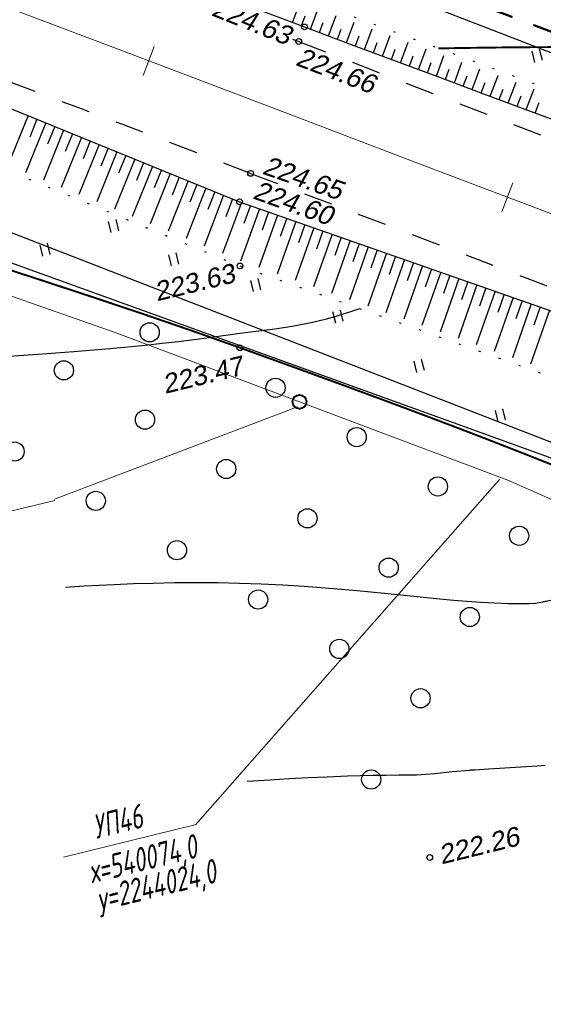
# Model space of a CAD drawing. Header units: millimetres. Extents: x -10 to 1169, y 1 to 1686.
# Tile 56 of 224: x 187 to 215, y 813 to 864. Entities that reach past the tile are written whole.
import ezdxf
from ezdxf.enums import TextEntityAlignment as Align
from ezdxf.lldxf.tags import DXFTag

# ---------------------------------------------------------------- set-up
doc = ezdxf.new("R2010")
doc.units = ezdxf.units.MM
for name, pattern in [('ADOT1', [1, 0, -1]), ('AHIDDEN1', [2, 0.5, -1.5]), ('AHIDDEN2', [3, 1.5, -1.5]), ('CONTI', [0]), ('PHANTOM2', [1.25, 0.625, -0.125, 0.125, -0.125, 0.125, -0.125])]:
    doc.linetypes.add(name, pattern=pattern)
for name, color, linetype in [('CONTURS', 7, 'Continuous'), ('GPR_PICK', 7, 'Continuous'), ('IZOLINES', 32, 'Continuous'), ('PDIGIT', 170, 'Continuous'), ('PICKETS', 7, 'Continuous'), ('ОБЪЕКТЫ_АВТОДОРОГ', 7, 'Continuous'), ('УЧАСТКИ', 7, 'Continuous')]:
    doc.layers.add(name, color=color, linetype=linetype)
doc.layers.add('СВЯЗЬ', color=170, linetype='Связь', lineweight=30)
doc.styles.add('GPR', font='isocpeui.ttf', dxfattribs={"width": 0.8})
doc.styles.get("Standard").update_dxf_attribs({"font": 'arial.ttf'})
tags = doc.linetypes.add('газ', pattern='A,42.7,-5.08,["Г",Standard,S=2.54,R=0,X=-2.54,Y=-1.27],-3.81', length=51.59).pattern_tags.tags
tags[6] = DXFTag(74, 10)
doc.linetypes.add('Связь', pattern='A,12.5,[130,ltypeshp.shx,S=1,R=-30,X=0,Y=0.9],1,[130,ltypeshp.shx,S=1,R=-30,X=0,Y=0.9],1,[130,ltypeshp.shx,S=1,R=-30,X=0,Y=0.9],4.5', length=19)

# ---------------------------------------------------------------- blocks, each defined once
blk = doc.blocks.new('401')
at = {"layer": 'CONTURS'}
for p, q in [((0, 0), (0, 1.2)), ((0.8, 0), (0.8, 1.2))]:
    blk.add_line(p, q, dxfattribs=at)
blk = doc.blocks.new('372')
at = {"layer": 'CONTURS'}
blk.add_circle((0, 0), 1, dxfattribs=at)
blk = doc.blocks.new('133')
at = {"layer": 'CONTURS', "color": 7, "linetype": 'Continuous', "const_width": 0.2}
for points in [[(-11, 0), (-2, 0)], [(0, 0), (9, 0)]]:
    blk.add_lwpolyline(points, dxfattribs=at)
at = {"layer": 'CONTURS', "color": 7, "linetype": 'Continuous', "const_width": 0.5}
blk.add_lwpolyline([(-6.791280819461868, -0.0028738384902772, 1), (-6.291280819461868, -0.0028738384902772, 1)], format="xyb", close=True, dxfattribs=at)
blk = doc.blocks.new('пкк')
at = {"layer": 'ОБЪЕКТЫ_АВТОДОРОГ', "lineweight": 15, "ltscale": 200}
blk.add_line((-0.0110175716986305, -0.8223418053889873), (-0.0083168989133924, 0.8046021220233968), dxfattribs=at)

msp = doc.modelspace()

# ---------------------------------------------------------------- linework, layer by layer
at = {"linetype": 'Continuous', "lineweight": 40}
msp.add_circle((201.9156547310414, 844.1807025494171), 0.3621330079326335, dxfattribs=at)
at = {"layer": 'CONTURS', "color": 1, "linetype": 'газ', "lineweight": 15}
for p, q in [((125.4954760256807, 871.1114414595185), (192.3158304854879, 847.8000442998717)), ((192.3158304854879, 847.8000442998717), (212.7807813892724, 840.0986198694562)), ((212.7807813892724, 840.0986198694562), (251.4132739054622, 822.9298710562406))]:
    msp.add_line(p, q, dxfattribs=at)
at = {"layer": 'CONTURS', "lineweight": -2}
for p, q in [((201.5569195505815, 863.9400929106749), (201.9503664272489, 864.9891243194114)), ((202.4932039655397, 863.5888501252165), (202.8866969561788, 864.6391138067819)), ((202.0250617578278, 863.7644715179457), (202.2217967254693, 864.2892952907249)), ((202.9614467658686, 863.4134971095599), (203.1584871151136, 863.9396314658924)), ((203.4296895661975, 863.2381440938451), (203.8243579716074, 864.2924178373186)), ((204.3661751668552, 862.8874380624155), (204.7619534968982, 863.9457460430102)), ((203.8979323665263, 863.0627910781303), (204.095544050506, 863.590936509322)), ((205.3030873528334, 862.5378732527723), (205.6993072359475, 863.5991634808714)), ((204.8346312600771, 862.712655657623), (205.0326308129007, 863.2425552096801)), ((205.771571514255, 862.3631660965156), (205.9698264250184, 862.8945012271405)), ((206.240055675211, 862.1884589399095), (206.6368554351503, 863.2525092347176)), ((207.1771382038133, 861.8393510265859), (207.5744006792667, 862.9058561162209)), ((206.708596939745, 862.0139049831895), (206.9071124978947, 862.5465438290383)), ((208.114371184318, 861.4906472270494), (208.5121488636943, 862.559128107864)), ((207.6457546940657, 861.6649991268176), (207.8445147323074, 862.1987456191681)), ((209.0516041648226, 861.1419434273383), (209.4500034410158, 862.2123608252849)), ((208.5829876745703, 861.3162953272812), (208.7820319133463, 861.8510198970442)), ((209.5202441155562, 860.9676545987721), (209.7196031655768, 861.5033100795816)), ((209.9888840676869, 860.7933657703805), (210.3879209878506, 861.8655702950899)), ((210.9261649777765, 860.4447908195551), (211.3259633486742, 861.5187336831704)), ((210.4575245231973, 860.6190782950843), (210.657233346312, 861.1556151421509)), ((211.8633571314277, 860.0959773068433), (212.2641811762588, 861.1718322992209)), ((211.3947610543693, 860.2703840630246), (211.5949166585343, 860.8078335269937)), ((212.3319133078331, 859.9214633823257), (212.5326151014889, 860.459917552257)), ((212.8004694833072, 859.7469494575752), (213.2024526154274, 860.8249111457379)), ((213.7375531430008, 859.3978445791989), (214.1409423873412, 860.4779094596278)), ((213.2690113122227, 859.572397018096), (213.4703544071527, 860.1119036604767)), ((214.2059163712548, 859.2228134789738), (214.4080256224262, 859.7636207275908)), ((187.7765501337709, 859.0846811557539), (186.7228788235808, 856.4919179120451)), ((188.2396678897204, 858.8962084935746), (187.8631959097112, 857.9697804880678)), ((188.7027856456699, 858.7077358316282), (187.6481126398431, 856.1122531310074)), ((189.6290211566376, 858.3307905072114), (188.5735745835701, 855.7324946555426)), ((189.1659034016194, 858.5192631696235), (188.7895038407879, 857.5928057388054)), ((190.5552566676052, 857.9538451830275), (189.4993177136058, 855.3526206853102)), ((190.0921389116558, 858.1423178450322), (189.7159025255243, 857.2157941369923)), ((191.4814921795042, 857.5768998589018), (190.4254419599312, 854.9725901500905)), ((191.0183744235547, 857.7653725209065), (190.642418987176, 856.8387347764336)), ((191.9446099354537, 857.3884271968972), (191.5690998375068, 856.4616088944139)), ((192.4077276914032, 857.1999545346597), (191.3521107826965, 854.5923358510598)), ((193.3339632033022, 856.8230092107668), (192.2795784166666, 854.2117532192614)), ((192.8708454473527, 857.0114818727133), (192.4960190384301, 856.0843868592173)), ((194.2601987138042, 856.4460638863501), (193.2082322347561, 853.8306828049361)), ((193.7970809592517, 856.6345365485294), (193.4232902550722, 855.7070234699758)), ((194.7233164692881, 856.2575912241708), (194.3510858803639, 855.329450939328)), ((195.1864342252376, 856.0691185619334), (194.1386572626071, 853.4488835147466)), ((195.6495519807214, 855.8806458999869), (195.2796660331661, 854.951568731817)), ((196.1126697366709, 855.6921732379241), (195.0717335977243, 853.0659920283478)), ((197.0389052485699, 855.3152279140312), (196.0087828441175, 852.6814613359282)), ((196.5757874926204, 855.5037005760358), (196.2094225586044, 854.5732293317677)), ((197.9651407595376, 854.9382825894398), (196.9517878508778, 852.2944675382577)), ((197.5020230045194, 855.1267552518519), (197.1409458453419, 854.1942193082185)), ((198.4292303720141, 854.7522158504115), (198.0760805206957, 853.8166490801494)), ((198.893319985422, 854.5661491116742), (197.9037331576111, 851.903763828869)), ((199.837349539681, 854.2362882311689), (198.8470815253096, 851.5165993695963)), ((199.365334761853, 854.401218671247), (199.0200922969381, 853.4627051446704)), ((200.7813790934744, 853.9064273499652), (199.8001916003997, 851.1745398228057)), ((200.309364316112, 854.0713577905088), (199.9692879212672, 853.1309599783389)), ((201.2533938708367, 853.7414969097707), (200.9167352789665, 852.79987012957)), ((201.7254086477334, 853.576566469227), (200.7502852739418, 850.8366949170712)), ((202.6694382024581, 853.2467055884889), (201.6977574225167, 850.4997805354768)), ((202.1974234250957, 853.4116360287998), (201.8630324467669, 852.4692015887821)), ((203.6134677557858, 852.9168447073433), (202.6434736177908, 850.1634901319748)), ((203.1414529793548, 853.0817751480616), (202.8085719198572, 852.1388063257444)), ((204.0854825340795, 852.7519142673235), (203.7536046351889, 851.808591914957)), ((204.5574973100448, 852.586983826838), (203.5880161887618, 849.8276170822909)), ((205.5015268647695, 852.2571229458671), (204.5317723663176, 849.492023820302)), ((205.0295120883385, 852.4220533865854), (204.698298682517, 851.4784975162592)), ((206.4455564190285, 851.927262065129), (205.4749983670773, 849.1566192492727)), ((205.9735416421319, 852.0921925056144), (205.6427655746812, 851.1484832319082)), ((206.9175711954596, 851.7623316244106), (206.58707876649, 850.8185229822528)), ((207.3895859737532, 851.5974011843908), (206.4178620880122, 848.8213436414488)), ((208.3336155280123, 851.2675403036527), (207.3604710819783, 848.4861587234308)), ((207.8616007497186, 851.4324707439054), (207.5312859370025, 850.4885999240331)), ((208.8056303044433, 851.1026098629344), (208.4754169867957, 850.15870353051)), ((209.277645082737, 850.9376794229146), (208.3028904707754, 848.1510413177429)), ((210.2216746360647, 850.6078185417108), (209.2451537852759, 847.8159794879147)), ((209.7496598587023, 850.7727489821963), (209.4194890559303, 849.8288277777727)), ((211.1657041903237, 850.2779576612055), (210.1872685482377, 847.4809705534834)), ((210.693689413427, 850.4428881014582), (210.3635094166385, 849.4989701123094)), ((211.6377189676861, 850.11302722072), (211.3074767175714, 849.1691310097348)), ((212.1097337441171, 849.9480967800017), (211.1292175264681, 847.1460206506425)), ((213.0537632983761, 849.6182358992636), (212.0709558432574, 846.8111457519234)), ((212.5817485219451, 849.7831663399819), (212.2513807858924, 848.8393140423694)), ((213.9977928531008, 849.2883750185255), (213.0124034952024, 846.476374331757)), ((213.5257780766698, 849.453305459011), (213.1952009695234, 848.5095264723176)), ((214.4698076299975, 849.1234445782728), (214.1389027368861, 848.1797804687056)), ((214.9418224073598, 848.9585141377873), (213.9534319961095, 846.1417521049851))]:
    msp.add_line(p, q, dxfattribs=at)
at = {"layer": 'CONTURS', "color": 0, "linetype": 'CONTI', "lineweight": 15}
for p, q in [((201.8136718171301, 843.9233281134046), (189.1483902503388, 839.1231673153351)), ((212.3450140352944, 840.1405075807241), (196.4984843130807, 822.1640609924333)), ((181.7987718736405, 837.2524592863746), (189.1646463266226, 839.0525771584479)), ((189.6298789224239, 820.4810486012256), (196.533031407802, 822.1680836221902))]:
    msp.add_line(p, q, dxfattribs=at)
at = {"layer": 'CONTURS', "linetype": 'AHIDDEN1', "const_width": 0.1, "flags": 128}
msp.add_lwpolyline([(114.0845754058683, 876.325805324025), (115.9115807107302, 875.3877933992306), (117.7497534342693, 874.4832852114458), (119.5990935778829, 873.612280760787), (121.4596011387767, 872.7747800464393), (123.3312761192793, 871.9707830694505), (125.2141185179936, 871.2002898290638), (127.1081283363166, 870.4633003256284), (129.0133055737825, 869.7598145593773), (130.9296502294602, 869.0898325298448), (132.8571623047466, 868.4533542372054), (134.2861508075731, 868.0191549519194), (135.7275036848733, 867.622654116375), (137.1785113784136, 867.2554639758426), (138.6364643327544, 866.9091967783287), (140.0986529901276, 866.5754647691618), (141.5623677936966, 866.2458801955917), (143.0248991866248, 865.912055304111), (144.4835376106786, 865.565602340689), (145.9355735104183, 865.1981335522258), (147.3782973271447, 864.801261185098), (150.016903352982, 864.0030882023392), (152.6368316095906, 863.1440514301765), (155.2417330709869, 862.2359175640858), (157.835258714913, 861.2904532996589), (160.4210595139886, 860.3194253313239), (163.0027864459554, 859.3346003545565), (165.5840904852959, 858.3477450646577), (168.1686226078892, 857.3706261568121), (170.7600337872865, 856.4150103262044), (173.3619750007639, 855.492664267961), (175.9012981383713, 854.6265004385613), (178.4467601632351, 853.7778367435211), (180.9965445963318, 852.9415278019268), (183.548834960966, 852.1124282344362), (186.1018147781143, 851.2853926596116), (188.6536675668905, 850.4552756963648), (191.2025768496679, 849.6169319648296), (193.7467261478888, 848.765216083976), (196.2842989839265, 847.8949826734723), (198.8134788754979, 847.0010863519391), (200.7404194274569, 846.3068859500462), (202.6664463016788, 845.6089472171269), (204.5909133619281, 844.9059605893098), (206.5131744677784, 844.1966165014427), (208.4325834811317, 843.4796053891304), (210.3484942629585, 842.7536176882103), (212.2602606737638, 842.0173438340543), (214.1672365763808, 841.2694742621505), (216.0687758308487, 840.5086994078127), (217.9642322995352, 839.7337097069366), (219.4612574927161, 839.1063530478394), (220.9531305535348, 838.4664706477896), (222.4408274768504, 837.8164255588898), (223.9253242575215, 837.1585808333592), (225.4075968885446, 836.4952995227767), (226.8886213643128, 835.8289446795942), (228.3693736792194, 835.1618793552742), (229.8508298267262, 834.4964666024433), (231.3339658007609, 833.835069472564), (232.8197575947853, 833.1800510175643), (234.3591890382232, 832.5069769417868), (235.8991250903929, 831.8350493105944), (237.439523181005, 831.1641736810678), (238.9803407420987, 830.494255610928), (240.5215352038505, 829.8252006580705), (242.0630639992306, 829.1569143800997), (243.60488455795, 828.4893023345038), (245.1469543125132, 827.8222700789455), (246.6892306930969, 827.1557231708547), (248.231671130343, 826.4895671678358), (248.238847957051, 826.4864010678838)], dxfattribs=at)
at = {"layer": 'CONTURS', "linetype": 'ADOT1'}
for points in [[(243.0382595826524, 850.2509416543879), (225.5020256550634, 856.543743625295), (202.6113438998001, 865.0074634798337), (180.3917206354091, 873.3706174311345)], [(175.5946706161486, 860.7880908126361), (198.81902326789, 851.2581018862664), (219.9093455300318, 843.7585405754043), (236.294851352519, 837.3049597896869)]]:
    msp.add_lwpolyline(points, dxfattribs=at)
at = {"layer": 'CONTURS', "linetype": 'Continuous', "flags": 128}
msp.add_lwpolyline([(199.9633970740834, 864.5384221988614), (202.1788055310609, 863.7065897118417), (204.4752594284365, 862.8465869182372), (206.7729364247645, 861.9897370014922), (209.0712866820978, 861.1346204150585), (211.3697603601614, 860.2798176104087), (213.667807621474, 859.4239090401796), (215.9648786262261, 858.5654751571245), (218.2604235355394, 857.7030964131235), (220.5538925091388, 856.8353532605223), (222.8447357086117, 855.9608261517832), (225.1324032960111, 855.0780955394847), (226.9656659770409, 854.3646762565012), (228.7977105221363, 853.6481089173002), (230.6285369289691, 852.9283935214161), (232.4581451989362, 852.2055300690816), (234.2865353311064, 851.4795185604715), (236.1137073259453, 850.7503589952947), (237.9396611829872, 850.0180513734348), (239.7643969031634, 849.282595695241), (241.5879144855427, 848.5439919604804), (243.4102139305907, 847.802240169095)], dxfattribs=at)
at = {"layer": 'CONTURS', "linetype": 'Continuous'}
msp.add_lwpolyline([(176.6617239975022, 863.6080250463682), (198.7959582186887, 854.6001690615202), (221.0850789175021, 846.8119499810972), (238.5963502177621, 839.9725971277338)], dxfattribs=at)
at = {"layer": 'CONTURS', "linetype": 'AHIDDEN2'}
msp.add_lwpolyline([(201.5480198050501, 863.0679309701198), (201.8786446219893, 862.9466052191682)], dxfattribs=at)
at = {"layer": 'CONTURS', "linetype": 'AHIDDEN2', "flags": 128}
for points in [[(201.8786446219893, 862.9466052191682), (206.0008680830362, 861.3522937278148), (210.1242338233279, 859.7609946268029), (214.2487418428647, 858.172707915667), (218.3743921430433, 856.5874335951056), (220.2252753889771, 855.8777826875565)], [(199.3708488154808, 856.0809812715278), (197.1341795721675, 856.934843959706), (194.8968498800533, 857.7869354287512), (192.6588597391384, 858.6372556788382), (190.4202091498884, 859.4858047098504), (188.1808981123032, 860.3325825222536), (185.940926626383, 861.177589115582), (183.7002946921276, 862.020824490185), (181.765130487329, 862.7473567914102)], [(199.3708488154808, 856.0809812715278), (201.5528239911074, 855.2575027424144), (203.734337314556, 854.4328217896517), (205.9153887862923, 853.6069384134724), (208.0959784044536, 852.779852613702), (210.2761061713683, 851.9515643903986), (212.455772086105, 851.1220737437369), (214.6349761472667, 850.2913806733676), (216.8137183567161, 849.4594851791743), (218.9919987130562, 848.6263872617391), (221.1698172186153, 847.7920869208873), (221.7007917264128, 847.5875931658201)]]:
    msp.add_lwpolyline(points, dxfattribs=at)
at = {"layer": 'IZOLINES', "const_width": 0.1000000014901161}
msp.add_lwpolyline([(209.1530715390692, 862.5886910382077), (210.833133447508, 862.6148748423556), (212.5132486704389, 862.6368767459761), (214.1934257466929, 862.6518109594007), (215.8736332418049, 862.6566502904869)], dxfattribs=at)
at = {"layer": 'IZOLINES'}
for points in [[(184.5397216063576, 846.4045878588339), (188.285061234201, 846.6694045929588), (190.1571160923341, 846.8099656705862), (192.0280086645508, 846.9645087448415), (193.8968263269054, 847.1409624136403), (194.7575626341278, 847.232266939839), (195.6174370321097, 847.3311204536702), (196.4290205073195, 847.4320096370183), (197.2169353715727, 847.5367328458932), (197.2108295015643, 847.5357903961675), (198.8145735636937, 847.7537033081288), (198.8144595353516, 847.7540459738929), (200.6327651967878, 847.9837752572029), (201.5377694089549, 848.125781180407), (201.9883170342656, 848.2079795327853), (202.4371788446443, 848.2986110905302), (202.8840410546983, 848.3982975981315), (203.3285558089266, 848.507625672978), (203.7703372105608, 848.6271578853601), (204.2089600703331, 848.757430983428), (204.6439624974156, 848.8989433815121), (205.0557255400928, 849.0450464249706)], [(189.7274839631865, 834.5336938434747), (190.7025825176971, 834.5956424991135), (192.2681664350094, 834.6756906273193), (193.2704988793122, 834.7156548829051), (194.2861461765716, 834.7462964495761), (194.2910226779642, 834.7464186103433), (194.300775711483, 834.7466617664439), (194.2920723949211, 834.7453779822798), (195.4177769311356, 834.7678060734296), (196.5436108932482, 834.7750043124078), (197.6693619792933, 834.7671708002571), (198.7948128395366, 834.7437198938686), (199.9197394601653, 834.7044520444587), (201.0439361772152, 834.6496207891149), (202.167242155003, 834.5799622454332), (203.4751777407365, 834.4817292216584), (203.4793166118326, 834.4813930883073), (203.4875940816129, 834.4807174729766), (203.4790404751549, 834.4821323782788), (204.9179285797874, 834.3552487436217), (206.3555906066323, 834.2154673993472), (209.2300489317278, 833.9271607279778), (209.9418764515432, 833.8621973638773), (210.6542174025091, 833.8034629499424), (211.3671619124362, 833.7532720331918), (212.0807229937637, 833.7142371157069), (212.7947891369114, 833.6892732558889), (213.5090647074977, 833.6815899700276), (213.8661732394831, 833.6853098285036), (214.2231422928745, 833.6946742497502), (214.5919585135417, 833.763219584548), (215.3400550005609, 833.9255539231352)], [(214.8270659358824, 833.8120148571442), (214.5919585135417, 833.763219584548)], [(199.1856702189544, 824.4227729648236), (200.3683753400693, 824.5040073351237), (200.3762256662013, 824.504513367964), (200.3762260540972, 824.5045133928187), (200.3762268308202, 824.5045134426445), (200.3762283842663, 824.504513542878), (200.376231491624, 824.504513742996), (200.3778005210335, 824.5037484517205), (201.374695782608, 824.5653461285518), (202.3720367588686, 824.6188589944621), (203.3697377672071, 824.6646514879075), (204.4175833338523, 824.7036892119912), (204.4220937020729, 824.7038358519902), (204.4220938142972, 824.7038358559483), (204.4220940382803, 824.7038358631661), (204.4220944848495, 824.703835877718), (204.4220953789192, 824.7038359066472), (204.4220971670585, 824.7038359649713), (204.4216320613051, 824.7042935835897), (205.0889720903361, 824.7233843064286), (205.7564021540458, 824.7384964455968), (206.4239094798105, 824.7488493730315), (207.1034608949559, 824.7542197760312), (207.1044358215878, 824.7542236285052), (207.104375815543, 824.7543846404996), (208.0229039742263, 824.7529212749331), (208.9619295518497, 824.8271487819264), (209.8717548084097, 824.9308600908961), (210.7914637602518, 824.9950638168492)], [(211.0584791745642, 825.0246958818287), (210.7914637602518, 824.9950638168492), (211.0584791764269, 825.0246958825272), (211.7655719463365, 825.0691448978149), (212.6172185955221, 825.1314317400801), (213.4601203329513, 825.1709852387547), (214.3019778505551, 825.2266345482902), (214.722368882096, 825.2613992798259)]]:
    msp.add_lwpolyline(points, dxfattribs=at)
at = {"layer": 'PICKETS', "color": 7, "lineweight": -2}
for centre in [(202.1788055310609, 863.7065897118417), (201.8786446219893, 862.9466052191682), (199.3708488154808, 856.0809812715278), (198.7959582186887, 854.6001690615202), (198.81902326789, 851.2581018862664), (198.8134788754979, 847.0010863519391), (208.7056750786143, 820.4576689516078)]:
    msp.add_circle(centre, 0.15, dxfattribs=at)
at = {"layer": 'ОБЪЕКТЫ_АВТОДОРОГ', "color": 0, "linetype": 'PHANTOM2', "lineweight": 15, "ltscale": 200}
msp.add_lwpolyline([(136.0249641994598, 882.8274371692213), (142.4387999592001, 880.697239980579), (148.2491515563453, 878.7332437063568), (153.6326833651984, 876.8761738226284), (158.7660597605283, 875.0667558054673), (163.8259451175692, 873.2457151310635), (168.9890038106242, 871.3537772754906), (174.4319002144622, 869.3316677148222), (180.3312987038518, 867.1201119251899), (186.8064947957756, 864.6804675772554), (193.7473085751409, 862.0566211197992), (200.9861912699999, 859.3130911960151), (208.3555941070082, 856.5143964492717), (215.687968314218, 853.7250555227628), (222.8157651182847, 851.0095870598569), (229.5714357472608, 848.432509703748), (235.7874314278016, 846.0583420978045), (241.3377732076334, 843.9359897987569), (246.2627614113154, 842.0519060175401), (250.6442661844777, 840.3769308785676), (254.5641576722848, 838.8819045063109), (258.1043060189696, 837.5376670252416), (261.3465813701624, 836.3150585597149)], dxfattribs=at)
at = {"layer": 'СВЯЗЬ', "linetype": 'Связь', "lineweight": 30}
msp.add_lwpolyline([(645.8346158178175, 814.4414002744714), (583.0343325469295, 811.6910882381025), (522.2427913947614, 808.2598700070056), (424.0207780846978, 801.598815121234), (379.0323954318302, 802.272974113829), (340.9042149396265, 804.3093014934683), (316.8031167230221, 804.6911152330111), (293.4482001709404, 811.2865534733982), (260.781774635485, 822.6208939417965), (214.8920438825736, 841.3095213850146), (149.3213643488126, 864.9786603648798), (123.1484005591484, 874.041384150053), (95.10593174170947, 882.4377264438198), (66.00588237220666, 890.4869542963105)], dxfattribs=at)
at = {"layer": 'УЧАСТКИ', "color": 6, "linetype": 'Continuous', "lineweight": -2}
for p, q in [((271.3670855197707, 840.4911844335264), (141.8987661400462, 890.7317206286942)), ((135.8422946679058, 872.8013231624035), (264.7394441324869, 822.7917954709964))]:
    msp.add_line(p, q, dxfattribs=at)

# ---------------------------------------------------------------- block references
at = {"layer": 'CONTURS', "lineweight": -2, "yscale": 0.5}
for name, p, xscale, zscale, rotation in [('133', (214.1024273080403, 863.8093448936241), 0.5793311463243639, 0.5793311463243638, 339.2866239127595), ('401', (214.1891174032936, 861.8617606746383), 0.5, 0.5, 13.73311783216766), ('401', (192.1134212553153, 852.9985744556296), 0.5, 0.5, 13.73311783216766), ('401', (188.5451392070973, 851.7601029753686), 0.5, 0.5, 13.73311783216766), ('401', (195.2494864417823, 851.2617644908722), 0.5, 0.5, 13.73311783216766), ('401', (199.5205219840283, 849.925980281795), 0.5, 0.5, 13.73311783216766), ('401', (203.8067058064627, 848.2838140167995), 0.5, 0.5, 13.73311783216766), ('372', (194.1086824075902, 847.8009553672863), 0.5, 0.5, 13.73311783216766), ('372', (189.640809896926, 845.8234995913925), 0.5, 0.5, 13.73311783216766), ('401', (208.0375468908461, 845.7147706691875), 0.5, 0.5, 13.73311783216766), ('372', (200.6715354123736, 844.9162539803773), 0.5, 0.5, 13.73311783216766), ('372', (193.8716509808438, 843.2544562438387), 0.5, 0.5, 13.73311783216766), ('401', (212.2683879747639, 843.1457273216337), 0.5, 0.5, 13.73311783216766), ('372', (204.902376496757, 842.3472106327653), 0.5, 0.5, 13.73311783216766), ('372', (187.071766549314, 841.5926585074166), 0.5, 0.5, 13.73311783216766), ('372', (198.1024920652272, 840.6854128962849), 0.5, 0.5, 13.73311783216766), ('372', (209.1332175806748, 839.7781672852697), 0.5, 0.5, 13.73311783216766), ('372', (191.3026076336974, 839.0236151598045), 0.5, 0.5, 13.73311783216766), ('372', (202.333333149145, 838.1163695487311), 0.5, 0.5, 13.73311783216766), ('372', (213.3640586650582, 837.2091239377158), 0.5, 0.5, 13.73311783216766), ('372', (195.5334487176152, 836.4545718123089), 0.5, 0.5, 13.73311783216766), ('372', (206.5641742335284, 835.5473262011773), 0.5, 0.5, 13.73311783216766), ('372', (199.764289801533, 833.8855284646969), 0.5, 0.5, 13.73311783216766), ('372', (210.7950153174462, 832.9782828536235), 0.5, 0.5, 13.73311783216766), ('372', (203.9951308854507, 831.3164851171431), 0.5, 0.5, 13.73311783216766), ('372', (208.2259719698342, 828.7474417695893), 0.5, 0.5, 13.73311783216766), ('372', (205.6569286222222, 824.5166006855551), 0.5, 0.5, 13.73311783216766)]:
    msp.add_blockref(name, p, dxfattribs=dict(at, xscale=xscale, zscale=zscale, rotation=rotation))
at = {"layer": 'ОБЪЕКТЫ_АВТОДОРОГ', "color": 0, "linetype": 'PHANTOM2', "lineweight": 15}
for p, rotation in [((194.0664693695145, 861.9356594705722), 339.2433376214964), ((212.7643882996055, 854.8372275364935), 339.1724630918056)]:
    msp.add_blockref('пкк', p, dxfattribs=dict(at, rotation=rotation))

# ---------------------------------------------------------------- texts
at = {"layer": 'GPR_PICK', "style": 'GPR', "width": 0.7}
for s, p in [('УП46', (192.5915352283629, 821.7278243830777)), ('х=540074,0', (193.8904407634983, 819.7812440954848)), ('у=2244024,0', (194.5875994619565, 818.4124998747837))]:
    msp.add_text(s, height=1.25, rotation=13.73311783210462, dxfattribs=at).set_placement(p, align=Align.CENTER)
at = {"layer": 'PDIGIT', "color": 7, "lineweight": -2}
for s, height, rotation, oblique, p in [('224.63', 0.9999999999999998, 338.2705765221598, 9.999999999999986, (197.2828630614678, 864.3217895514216)), ('224.66', 1.000000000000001, 339.0310157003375, 9.999999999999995, (201.6640282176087, 861.73840741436)), ('224.65', 1, 340.8250833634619, 10, (199.9324318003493, 856.0728584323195)), ('224.60', 1, 340.3027512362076, 9.999999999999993, (199.4345961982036, 854.7873937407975)), ('223.63', 1.000000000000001, 13.73311783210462, 10.00000000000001, (194.4894652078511, 849.4109502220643)), ('223.47', 1.000000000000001, 13.73311783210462, 10.00000000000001, (194.9130916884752, 844.5955091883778)), ('222.26', 1.000000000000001, 13.73311783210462, 10.00000000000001, (209.3100809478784, 820.090662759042))]:
    msp.add_text(s, height=height, rotation=rotation, dxfattribs=dict(at, oblique=oblique)).set_placement(p)

doc.saveas('drawing.dxf')
